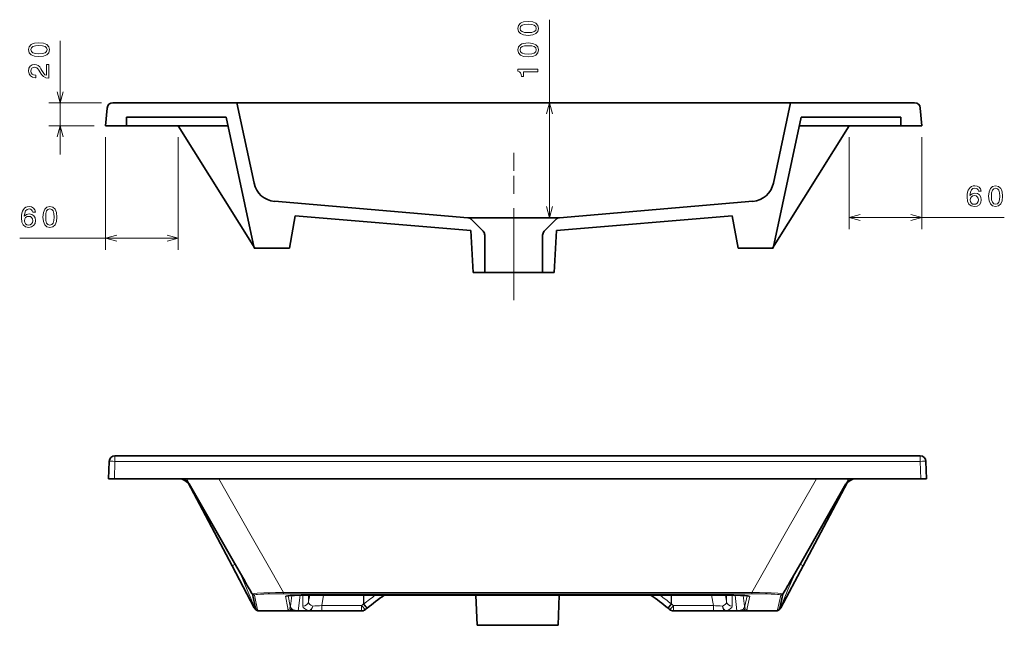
# Model space of a CAD drawing. Extents: x 18 to 388, y 7 to 273.
# Tile 2 of 4: x 52 to 223, y 167 to 273. Entities that reach past the tile are written whole.
import ezdxf

# ---------------------------------------------------------------- set-up
doc = ezdxf.new("R2010")
doc.units = 0
doc.linetypes.add('DASHDOT', pattern=[18.5, 12, -3, 0.5, -3])

msp = doc.modelspace()

# ---------------------------------------------------------------- linework, layer by layer
at = {"color": 7, "lineweight": 13}
for p, q in [((143.73, 238.29), (143.73, 272.75)), ((195.86, 238.32), (222.86, 238.32)), ((51.57, 234.7), (79.16, 234.7)), ((68.15, 195.88), (138.19, 195.88)), ((208.22, 195.88), (138.19, 195.88)), ((97.44, 173.08), (138.19, 173.08)), ((178.93, 173.08), (138.19, 173.08)), ((178.93, 172.83), (97.44, 172.83)), ((102.13, 172.59), (174.24, 172.59))]:
    msp.add_line(p, q, dxfattribs=at)
at = {"color": 7, "lineweight": 13, "ltscale": 0.494119}
msp.add_line((58.64, 249.29), (58.64, 269.05), dxfattribs=at)
at = {"color": 7, "lineweight": 13, "ltscale": 0.228476}
msp.add_line((65.78, 258.29), (56.64, 258.29), dxfattribs=at)
at = {"color": 7, "lineweight": 35, "ltscale": 0.077474}
for p, q in [((66.51, 254.29), (66.78, 257.38)), ((208.51, 254.29), (208.24, 257.38))]:
    msp.add_line(p, q, dxfattribs=at)
at = {"color": 7, "lineweight": 35, "ltscale": 0.448098}
for p, q in [((67.78, 258.29), (85.7, 258.29)), ((207.25, 258.29), (189.32, 258.29))]:
    msp.add_line(p, q, dxfattribs=at)
at = {"color": 7, "lineweight": 35, "ltscale": 0.0915}
for p, q in [((89.36, 258.29), (85.7, 258.29)), ((189.32, 258.29), (185.66, 258.29))]:
    msp.add_line(p, q, dxfattribs=at)
at = {"color": 7, "lineweight": 35}
for p, q in [((185.66, 258.29), (89.36, 258.29)), ((92.36, 233), (87.52, 255.79)), ((182.66, 233), (187.51, 255.79)), ((66.51, 254.29), (87.84, 254.29)), ((92.49, 233), (79.16, 254.29)), ((182.54, 233), (195.86, 254.29)), ((208.51, 254.29), (187.19, 254.29)), ((129.54, 238.29), (95.91, 241.14)), ((145.49, 238.29), (179.11, 241.14)), ((130.05, 236.04), (99.48, 238.63)), ((144.98, 236.04), (175.54, 238.63)), ((208.22, 196.84), (68.15, 196.84)), ((72.39, 192.84), (138.19, 192.84)), ((138.19, 192.84), (203.99, 192.84)), ((102.13, 172.59), (174.24, 172.59))]:
    msp.add_line(p, q, dxfattribs=at)
at = {"color": 7, "lineweight": 35, "ltscale": 0.357724}
for p, q in [((92.34, 244.29), (89.36, 258.29)), ((182.69, 244.29), (185.66, 258.29)), ((182.69, 244.29), (185.66, 258.29))]:
    msp.add_line(p, q, dxfattribs=at)
at = {"color": 7, "lineweight": 35, "ltscale": 0.433551}
for p, q in [((70.18, 255.79), (87.52, 255.79)), ((204.85, 255.79), (187.51, 255.79))]:
    msp.add_line(p, q, dxfattribs=at)
at = {"color": 7, "lineweight": 35, "ltscale": 0.0375}
for p, q in [((70.18, 255.79), (70.18, 254.29)), ((204.85, 255.79), (204.85, 254.29))]:
    msp.add_line(p, q, dxfattribs=at)
at = {"color": 7, "lineweight": 13, "ltscale": 0.196819}
msp.add_line((64.51, 254.29), (56.64, 254.29), dxfattribs=at)
at = {"color": 7, "lineweight": 35, "ltscale": 0.075}
msp.add_line((76.16, 254.29), (79.16, 254.29), dxfattribs=at)
at = {"color": 7, "lineweight": 13, "ltscale": 0.489658}
for p, q in [((66.51, 252.29), (66.51, 232.7)), ((79.16, 252.29), (79.16, 232.7))]:
    msp.add_line(p, q, dxfattribs=at)
at = {"color": 7, "lineweight": 13, "ltscale": 0.39911}
for p, q in [((195.86, 252.29), (195.86, 236.32)), ((208.51, 252.29), (208.51, 236.32))]:
    msp.add_line(p, q, dxfattribs=at)
at = {"color": 7, "linetype": 'DASHDOT', "lineweight": 13}
for p, q in [((137.51, 227.93), (137.51, 249.56)), ((137.51, 223.93), (137.51, 245.56))]:
    msp.add_line(p, q, dxfattribs=at)
at = {"color": 7, "lineweight": 35, "ltscale": 0.142969}
for p, q in [((99.48, 238.63), (98.49, 233)), ((175.54, 238.63), (176.54, 233))]:
    msp.add_line(p, q, dxfattribs=at)
at = {"color": 7, "lineweight": 35, "ltscale": 0.398833}
msp.add_line((145.49, 238.29), (129.54, 238.29), dxfattribs=at)
at = {"color": 7, "lineweight": 35, "ltscale": 0.071877}
for p, q in [((132.19, 235.94), (130.18, 237.99)), ((142.83, 235.94), (144.85, 237.99))]:
    msp.add_line(p, q, dxfattribs=at)
at = {"color": 7, "lineweight": 35, "ltscale": 0.182272}
for p, q in [((130.49, 228.77), (130.05, 236.05)), ((144.53, 228.77), (144.98, 236.05))]:
    msp.add_line(p, q, dxfattribs=at)
at = {"color": 7, "lineweight": 35, "ltscale": 0.16178}
for p, q in [((132.48, 228.77), (132.48, 235.24)), ((142.55, 235.24), (142.55, 228.77))]:
    msp.add_line(p, q, dxfattribs=at)
at = {"color": 7, "lineweight": 35, "ltscale": 0.003152}
for p, q in [((92.49, 233), (92.36, 233)), ((182.54, 233), (182.66, 233))]:
    msp.add_line(p, q, dxfattribs=at)
at = {"color": 7, "lineweight": 35, "ltscale": 0.150006}
for p, q in [((92.49, 233), (98.49, 233)), ((182.54, 233), (176.54, 233))]:
    msp.add_line(p, q, dxfattribs=at)
at = {"color": 7, "lineweight": 35, "ltscale": 0.04961}
for p, q in [((130.49, 228.77), (132.48, 228.77)), ((144.53, 228.77), (142.55, 228.77))]:
    msp.add_line(p, q, dxfattribs=at)
at = {"color": 7, "lineweight": 35, "ltscale": 0.25175}
msp.add_line((142.55, 228.77), (132.48, 228.77), dxfattribs=at)
at = {"color": 7, "lineweight": 35, "ltscale": 0.075919}
for p, q in [((67.15, 195.88), (67.05, 192.84)), ((209.22, 195.88), (209.33, 192.84))]:
    msp.add_line(p, q, dxfattribs=at)
at = {"color": 7, "lineweight": 13, "ltscale": 0.075919}
for p, q in [((68.15, 195.88), (68.05, 192.84)), ((208.22, 195.88), (208.33, 192.84))]:
    msp.add_line(p, q, dxfattribs=at)
at = {"color": 7, "lineweight": 13, "ltscale": 0.024128}
for p, q in [((68.15, 196.84), (68.15, 195.88)), ((208.22, 196.84), (208.22, 195.88))]:
    msp.add_line(p, q, dxfattribs=at)
at = {"color": 7, "lineweight": 35, "ltscale": 0.024985}
for p, q in [((67.05, 192.84), (68.05, 192.84)), ((209.33, 192.84), (208.33, 192.84))]:
    msp.add_line(p, q, dxfattribs=at)
at = {"color": 7, "lineweight": 35, "ltscale": 0.108507}
msp.add_line((68.05, 192.84), (72.39, 192.84), dxfattribs=at)
at = {"color": 7, "lineweight": 35, "ltscale": 0.001267}
msp.add_line((80.82, 192.23), (80.79, 192.28), dxfattribs=at)
at = {"color": 7, "lineweight": 13, "ltscale": 0.000391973}
for p, q in [((80.83, 192.24), (80.82, 192.23)), ((195.54, 192.24), (195.56, 192.23))]:
    msp.add_line(p, q, dxfattribs=at)
at = {"color": 7, "lineweight": 35, "ltscale": 0.411633}
for p, q in [((80.82, 192.23), (88.52, 177.68)), ((195.56, 192.23), (187.85, 177.68))]:
    msp.add_line(p, q, dxfattribs=at)
at = {"color": 7, "lineweight": 35, "ltscale": 0.002051}
msp.add_line((81.14, 191.83), (81.09, 191.9), dxfattribs=at)
at = {"color": 7, "lineweight": 35, "ltscale": 0.002053}
msp.add_line((195.24, 191.83), (195.28, 191.9), dxfattribs=at)
at = {"color": 7, "lineweight": 35, "ltscale": 0.001272}
msp.add_line((195.56, 192.23), (195.58, 192.28), dxfattribs=at)
at = {"color": 7, "lineweight": 35, "ltscale": 0.108508}
msp.add_line((203.99, 192.84), (208.33, 192.84), dxfattribs=at)
at = {"color": 7, "lineweight": 35, "ltscale": 3.34238e-05}
for p, q in [((81.14, 191.83), (81.14, 191.83)), ((195.24, 191.83), (195.24, 191.83))]:
    msp.add_line(p, q, dxfattribs=at)
at = {"color": 7, "lineweight": 13, "ltscale": 0.014747}
for p, q in [((89.05, 177.96), (88.52, 177.68)), ((187.33, 177.96), (187.85, 177.68))]:
    msp.add_line(p, q, dxfattribs=at)
at = {"color": 7, "lineweight": 35, "ltscale": 0.206734}
for p, q in [((92.39, 170.37), (88.52, 177.68)), ((183.98, 170.37), (187.85, 177.68))]:
    msp.add_line(p, q, dxfattribs=at)
at = {"color": 7, "lineweight": 13, "ltscale": 0.006244}
for p, q in [((97.44, 173.08), (97.44, 172.83)), ((178.93, 173.08), (178.93, 172.83))]:
    msp.add_line(p, q, dxfattribs=at)
at = {"color": 7, "lineweight": 35, "ltscale": 0.061946}
msp.add_line((92.57, 170.34), (92.06, 172.76), dxfattribs=at)
at = {"color": 7, "lineweight": 35, "ltscale": 0.000149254}
msp.add_line((92.25, 172.65), (92.24, 172.65), dxfattribs=at)
at = {"color": 7, "lineweight": 35, "ltscale": 0.000415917}
msp.add_line((92.26, 172.64), (92.25, 172.65), dxfattribs=at)
at = {"color": 7, "lineweight": 13, "ltscale": 0.06617}
for p, q in [((92.96, 170.02), (92.41, 172.61)), ((183.41, 170.02), (183.96, 172.61))]:
    msp.add_line(p, q, dxfattribs=at)
at = {"color": 7, "lineweight": 13, "ltscale": 0.052451}
for p, q in [((97.8, 172.39), (98.24, 170.34)), ((178.57, 172.39), (178.14, 170.34))]:
    msp.add_line(p, q, dxfattribs=at)
at = {"color": 7, "lineweight": 13, "ltscale": 0.046219}
for p, q in [((98.25, 172.48), (98.63, 170.67)), ((178.13, 172.48), (177.74, 170.67))]:
    msp.add_line(p, q, dxfattribs=at)
at = {"color": 7, "lineweight": 13, "ltscale": 0.046707}
for p, q in [((98.7, 170.67), (98.93, 172.52)), ((177.67, 170.67), (177.45, 172.52))]:
    msp.add_line(p, q, dxfattribs=at)
at = {"color": 7, "lineweight": 13, "ltscale": 0.067488}
for p, q in [((100.03, 169.89), (100.36, 172.57)), ((176.34, 169.89), (176.02, 172.57))]:
    msp.add_line(p, q, dxfattribs=at)
at = {"color": 7, "lineweight": 13, "ltscale": 0.047459}
for p, q in [((100.85, 172.58), (100.85, 170.68)), ((175.53, 172.58), (175.53, 170.68))]:
    msp.add_line(p, q, dxfattribs=at)
at = {"color": 7, "lineweight": 13, "ltscale": 0.028208}
for p, q in [((101.83, 172.59), (101.83, 171.46)), ((174.54, 172.59), (174.54, 171.46))]:
    msp.add_line(p, q, dxfattribs=at)
at = {"color": 7, "lineweight": 13, "ltscale": 0.028636}
msp.add_line((102.02, 172.59), (101.83, 171.46), dxfattribs=at)
at = {"color": 7, "lineweight": 13, "ltscale": 9.91821e-06}
for p, q in [((102.13, 172.59), (102.13, 172.59)), ((174.24, 172.59), (174.24, 172.59)), ((93.28, 169.84), (93.28, 169.84)), ((99.55, 169.84), (99.55, 169.84)), ((176.82, 169.84), (176.82, 169.84)), ((183.09, 169.84), (183.09, 169.84))]:
    msp.add_line(p, q, dxfattribs=at)
at = {"color": 7, "lineweight": 13, "ltscale": 0.045819}
for p, q in [((104.43, 172.59), (104.12, 170.78)), ((171.94, 172.59), (172.26, 170.78))]:
    msp.add_line(p, q, dxfattribs=at)
at = {"color": 7, "lineweight": 13, "ltscale": 0.038446}
for p, q in [((111.39, 171.05), (111.39, 172.59)), ((164.98, 171.05), (164.98, 172.59))]:
    msp.add_line(p, q, dxfattribs=at)
at = {"color": 7, "lineweight": 13, "ltscale": 0.038445}
for p, q in [((111.44, 171.05), (111.44, 172.59)), ((164.93, 171.05), (164.93, 172.59))]:
    msp.add_line(p, q, dxfattribs=at)
at = {"color": 7, "lineweight": 35, "ltscale": 0.131249}
for p, q in [((130.93, 172.59), (131.16, 167.34)), ((145.45, 172.59), (145.22, 167.34))]:
    msp.add_line(p, q, dxfattribs=at)
at = {"color": 7, "lineweight": 13, "ltscale": 0.028637}
msp.add_line((174.35, 172.59), (174.54, 171.46), dxfattribs=at)
at = {"color": 7, "lineweight": 35, "ltscale": 0.061963}
msp.add_line((183.8, 170.34), (184.32, 172.76), dxfattribs=at)
at = {"color": 7, "lineweight": 35, "ltscale": 0.000421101}
msp.add_line((184.11, 172.64), (184.13, 172.65), dxfattribs=at)
at = {"color": 7, "lineweight": 35, "ltscale": 0.000898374}
msp.add_line((92.39, 170.37), (92.41, 170.34), dxfattribs=at)
at = {"color": 7, "lineweight": 35, "ltscale": 0.156821}
for p, q in [((93.28, 169.84), (99.55, 169.84)), ((176.82, 169.84), (183.09, 169.84))]:
    msp.add_line(p, q, dxfattribs=at)
at = {"color": 7, "lineweight": 13, "ltscale": 0.156821}
for p, q in [((93.28, 169.84), (99.55, 169.84)), ((176.82, 169.84), (183.09, 169.84))]:
    msp.add_line(p, q, dxfattribs=at)
at = {"color": 7, "lineweight": 13, "ltscale": 0.00181}
msp.add_line((98.7, 170.67), (98.63, 170.67), dxfattribs=at)
at = {"color": 7, "lineweight": 35, "ltscale": 0.012}
for p, q in [((100.03, 169.84), (99.55, 169.84)), ((176.34, 169.84), (176.82, 169.84))]:
    msp.add_line(p, q, dxfattribs=at)
at = {"color": 7, "lineweight": 13, "ltscale": 0.047338}
for p, q in [((100.03, 169.89), (101.92, 169.89)), ((174.45, 169.89), (176.34, 169.89))]:
    msp.add_line(p, q, dxfattribs=at)
at = {"color": 7, "lineweight": 13, "ltscale": 0.00121}
for p, q in [((100.03, 169.84), (100.03, 169.89)), ((101.92, 169.84), (101.92, 169.89)), ((174.45, 169.84), (174.45, 169.89)), ((176.34, 169.84), (176.34, 169.89))]:
    msp.add_line(p, q, dxfattribs=at)
at = {"color": 7, "lineweight": 35, "ltscale": 0.047338}
for p, q in [((100.03, 169.84), (101.92, 169.84)), ((174.45, 169.84), (176.34, 169.84))]:
    msp.add_line(p, q, dxfattribs=at)
at = {"color": 7, "lineweight": 35, "ltscale": 0.054822}
for p, q in [((104.12, 169.84), (101.92, 169.84)), ((172.26, 169.84), (174.45, 169.84))]:
    msp.add_line(p, q, dxfattribs=at)
at = {"color": 7, "lineweight": 13, "ltscale": 0.173559}
msp.add_line((111.06, 170.78), (104.12, 170.78), dxfattribs=at)
at = {"color": 7, "lineweight": 13, "ltscale": 0.023474}
for p, q in [((104.12, 169.84), (104.12, 170.78)), ((111.06, 169.84), (111.06, 170.78)), ((165.31, 169.84), (165.31, 170.78)), ((172.26, 169.84), (172.26, 170.78))]:
    msp.add_line(p, q, dxfattribs=at)
at = {"color": 7, "lineweight": 35, "ltscale": 0.173559}
msp.add_line((104.12, 169.84), (111.06, 169.84), dxfattribs=at)
at = {"color": 7, "lineweight": 35, "ltscale": 0.000926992}
msp.add_line((111.36, 169.89), (111.39, 169.9), dxfattribs=at)
at = {"color": 7, "lineweight": 35, "ltscale": 0.000988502}
msp.add_line((164.98, 169.9), (164.94, 169.91), dxfattribs=at)
at = {"color": 7, "lineweight": 13, "ltscale": 0.17356}
msp.add_line((165.31, 170.78), (172.26, 170.78), dxfattribs=at)
at = {"color": 7, "lineweight": 35, "ltscale": 0.17356}
msp.add_line((165.31, 169.84), (172.26, 169.84), dxfattribs=at)
at = {"color": 7, "lineweight": 13, "ltscale": 0.001809}
msp.add_line((177.67, 170.67), (177.74, 170.67), dxfattribs=at)
at = {"color": 7, "lineweight": 35, "ltscale": 0.000898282}
msp.add_line((183.98, 170.37), (183.96, 170.34), dxfattribs=at)
at = {"color": 7, "lineweight": 35, "ltscale": 0.17575}
for p, q in [((138.19, 167.34), (131.16, 167.34)), ((145.22, 167.34), (138.19, 167.34))]:
    msp.add_line(p, q, dxfattribs=at)
at = {"color": 7, "lineweight": 13}
for points in [[(140.02, 270.02), (140.82, 270.1), (141.38, 270.33), (141.72, 270.71), (141.84, 271.24), (141.72, 271.76), (141.38, 272.13), (140.82, 272.37), (140.02, 272.45), (139.24, 272.37), (138.93, 272.27), (138.67, 272.13), (138.33, 271.76), (138.21, 271.24), (138.33, 270.71), (138.67, 270.33), (139.24, 270.1)], [(140.02, 270.51), (139.41, 270.55), (138.98, 270.67), (138.72, 270.9), (138.63, 271.24), (138.72, 271.57), (138.98, 271.8), (139.41, 271.92), (140.02, 271.96), (140.64, 271.92), (141.08, 271.8), (141.34, 271.57), (141.42, 271.24), (141.34, 270.9), (141.08, 270.67), (140.64, 270.55)], [(54.93, 266.32), (55.72, 266.4), (56.29, 266.63), (56.63, 267.01), (56.74, 267.54), (56.63, 268.05), (56.29, 268.43), (55.72, 268.67), (54.93, 268.75), (54.14, 268.67), (53.83, 268.57), (53.57, 268.43), (53.23, 268.05), (53.12, 267.54), (53.23, 267.01), (53.58, 266.63), (54.14, 266.4)], [(54.93, 266.8), (54.32, 266.84), (53.88, 266.97), (53.62, 267.2), (53.53, 267.54), (53.62, 267.87), (53.88, 268.1), (54.32, 268.22), (54.93, 268.26), (55.55, 268.22), (55.99, 268.1), (56.24, 267.87), (56.33, 267.54), (56.24, 267.2), (55.99, 266.97), (55.55, 266.84)], [(140.02, 266.29), (140.82, 266.36), (141.38, 266.6), (141.72, 266.98), (141.84, 267.5), (141.72, 268.02), (141.38, 268.4), (140.82, 268.63), (140.02, 268.71), (139.24, 268.63), (138.93, 268.53), (138.67, 268.4), (138.33, 268.02), (138.21, 267.5), (138.33, 266.98), (138.67, 266.6), (139.24, 266.36)], [(140.02, 266.77), (139.41, 266.81), (138.98, 266.94), (138.72, 267.16), (138.63, 267.5), (138.72, 267.83), (138.98, 268.06), (139.41, 268.19), (140.02, 268.23), (140.64, 268.19), (141.08, 268.06), (141.34, 267.83), (141.42, 267.5), (141.34, 267.16), (141.08, 266.94), (140.64, 266.81)], [(56.64, 262.57), (56.64, 264.97), (56.21, 264.97), (56.21, 263.07), (55.97, 263.18), (55.77, 263.36), (55.42, 263.92), (55.26, 264.22), (55.05, 264.55), (54.79, 264.79), (54.5, 264.92), (54.16, 264.97), (53.74, 264.89), (53.4, 264.65), (53.19, 264.29), (53.12, 263.82), (53.2, 263.34), (53.44, 262.97), (53.82, 262.73), (54.32, 262.65), (54.39, 262.65), (54.39, 263.11), (54.35, 263.11), (54, 263.15), (53.75, 263.29), (53.59, 263.51), (53.53, 263.79), (53.58, 264.09), (53.71, 264.3), (53.91, 264.44), (54.15, 264.5), (54.39, 264.46), (54.58, 264.36), (54.75, 264.2), (54.91, 263.98), (55.07, 263.68), (55.38, 263.19), (55.71, 262.84), (56.12, 262.63), (56.63, 262.57)], [(141.73, 263.67), (141.73, 264.13), (138.21, 264.13), (138.21, 263.79), (138.52, 263.7), (138.72, 263.52), (138.84, 263.24), (138.88, 262.86), (139.24, 262.86), (139.24, 263.67)], [(218.82, 242.88), (218.72, 243.29), (218.5, 243.59), (218.16, 243.78), (217.71, 243.85), (217.42, 243.81), (217.16, 243.72), (216.93, 243.56), (216.74, 243.34), (216.59, 243.06), (216.48, 242.72), (216.41, 242.33), (216.39, 241.88), (216.47, 241.16), (216.71, 240.64), (217.11, 240.33), (217.66, 240.22), (218.15, 240.31), (218.52, 240.55), (218.76, 240.92), (218.85, 241.4), (218.76, 241.88), (218.53, 242.25), (218.17, 242.48), (217.73, 242.56), (217.25, 242.46), (216.89, 242.17), (216.97, 242.72), (217.13, 243.12), (217.38, 243.36), (217.72, 243.44), (217.97, 243.4), (218.16, 243.29), (218.29, 243.12), (218.35, 242.88)], [(220.13, 242.03), (220.2, 241.24), (220.44, 240.68), (220.82, 240.33), (221.34, 240.22), (221.86, 240.33), (222.24, 240.68), (222.47, 241.24), (222.55, 242.03), (222.47, 242.82), (222.38, 243.13), (222.24, 243.39), (221.86, 243.73), (221.34, 243.85), (220.82, 243.73), (220.44, 243.39), (220.2, 242.82)], [(220.61, 242.03), (220.65, 242.64), (220.78, 243.08), (221.01, 243.34), (221.34, 243.43), (221.68, 243.34), (221.9, 243.08), (222.03, 242.64), (222.07, 242.03), (222.03, 241.42), (221.9, 240.98), (221.68, 240.72), (221.34, 240.64), (221.01, 240.72), (220.78, 240.98), (220.65, 241.42)], [(218.36, 241.39), (218.3, 241.08), (218.16, 240.83), (217.93, 240.67), (217.65, 240.62), (217.35, 240.67), (217.13, 240.83), (216.98, 241.07), (216.94, 241.39), (216.99, 241.7), (217.13, 241.94), (217.36, 242.09), (217.67, 242.14), (217.94, 242.09), (218.16, 241.94), (218.3, 241.71)], [(54.3, 239.26), (54.21, 239.67), (53.98, 239.97), (53.64, 240.16), (53.2, 240.23), (52.9, 240.19), (52.64, 240.1), (52.42, 239.94), (52.22, 239.72), (52.07, 239.44), (51.96, 239.1), (51.89, 238.7), (51.87, 238.26), (51.95, 237.54), (52.2, 237.02), (52.6, 236.71), (53.14, 236.6), (53.63, 236.69), (54, 236.93), (54.25, 237.3), (54.33, 237.78), (54.25, 238.26), (54.02, 238.62), (53.66, 238.86), (53.21, 238.94), (52.73, 238.84), (52.38, 238.55), (52.45, 239.1), (52.61, 239.5), (52.86, 239.74), (53.2, 239.82), (53.46, 239.78), (53.65, 239.67), (53.77, 239.5), (53.84, 239.26)], [(55.61, 238.41), (55.69, 237.62), (55.93, 237.06), (56.3, 236.71), (56.83, 236.6), (57.35, 236.71), (57.73, 237.06), (57.96, 237.62), (58.04, 238.41), (57.96, 239.2), (57.86, 239.51), (57.73, 239.77), (57.35, 240.11), (56.83, 240.23), (56.3, 240.11), (55.93, 239.76), (55.69, 239.2)], [(56.1, 238.41), (56.14, 239.02), (56.26, 239.46), (56.49, 239.72), (56.83, 239.81), (57.16, 239.72), (57.39, 239.46), (57.51, 239.02), (57.55, 238.41), (57.51, 237.8), (57.39, 237.36), (57.16, 237.1), (56.83, 237.01), (56.49, 237.1), (56.26, 237.36), (56.14, 237.8)], [(53.84, 237.77), (53.79, 237.45), (53.65, 237.21), (53.42, 237.05), (53.14, 237), (52.84, 237.05), (52.61, 237.21), (52.47, 237.45), (52.42, 237.77), (52.47, 238.08), (52.61, 238.32), (52.85, 238.47), (53.16, 238.52), (53.43, 238.47), (53.65, 238.32), (53.79, 238.08)]]:
    msp.add_lwpolyline(points, close=True, dxfattribs=at)
for points in [[(58.12, 260.22), (58.64, 258.29), (59.16, 260.22)], [(144.25, 256.36), (143.73, 258.29), (143.22, 256.36)], [(59.16, 252.36), (58.64, 254.29), (58.12, 252.36)], [(143.22, 240.22), (143.73, 238.29), (144.25, 240.22)], [(197.8, 238.84), (195.86, 238.32), (197.8, 237.81)], [(206.58, 237.81), (208.51, 238.32), (206.58, 238.84)], [(68.45, 235.22), (66.51, 234.7), (68.45, 234.18)], [(77.23, 234.18), (79.16, 234.7), (77.23, 235.22)], [(80.56, 192.84), (86.67, 182.14), (89.36, 177.42), (90.7, 175.07)], [(90.7, 175.07), (84.93, 185.18), (81.07, 191.94)], [(86.19, 192.84), (91.87, 182.89), (95.25, 176.95), (97.44, 173.08)], [(190.18, 192.84), (184.5, 182.89), (181.12, 176.95), (178.93, 173.08)], [(195.81, 192.84), (189.7, 182.14), (187.01, 177.42), (185.68, 175.07)], [(185.68, 175.07), (191.45, 185.18), (195.3, 191.94)], [(92.47, 170.4), (91.15, 173.52), (90.03, 176.19)], [(183.91, 170.4), (185.22, 173.52), (186.34, 176.19)], [(92.01, 172.83), (92.17, 172.85), (92.46, 172.88), (92.88, 172.91), (94.06, 172.97), (95.05, 173.01), (96.08, 173.04), (97.44, 173.08)], [(184.37, 172.83), (184.2, 172.85), (183.91, 172.88), (183.49, 172.91), (182.31, 172.97), (181.32, 173.01), (180.29, 173.04), (178.93, 173.08)], [(92.35, 172.63), (92.38, 172.65), (92.5, 172.67), (92.69, 172.7), (92.94, 172.72), (93.45, 172.75), (94.07, 172.78), (94.79, 172.8), (95.55, 172.82), (96.5, 172.83), (97.44, 172.83)], [(92.35, 172.63), (92.38, 172.63), (92.41, 172.61), (92.41, 172.61), (92.41, 172.61)], [(184.03, 172.63), (183.99, 172.65), (183.87, 172.67), (183.69, 172.7), (183.43, 172.72), (182.93, 172.75), (182.3, 172.78), (181.59, 172.8), (180.82, 172.82), (179.88, 172.83), (178.93, 172.83)], [(184.03, 172.63), (184, 172.63), (183.97, 172.61), (183.96, 172.61), (183.96, 172.61)], [(92.47, 170.4), (92.42, 170.38), (92.41, 170.37), (92.4, 170.37), (92.4, 170.37), (92.4, 170.37), (92.39, 170.37)], [(92.47, 170.4), (92.51, 170.37), (92.55, 170.34), (92.57, 170.34), (92.57, 170.33), (92.57, 170.33), (92.57, 170.33), (92.57, 170.34)], [(92.86, 169.93), (92.81, 169.96), (92.79, 169.98), (92.76, 170.01), (92.73, 170.04)], [(93.03, 169.9), (93.02, 169.9), (93.02, 169.9), (93.02, 169.91), (93.02, 169.91), (93.02, 169.92)], [(98.24, 170.15), (98.25, 170.11), (98.29, 170.07), (98.36, 170.03), (98.47, 169.99), (98.62, 169.95), (98.95, 169.9), (99.46, 169.85), (99.54, 169.85), (99.58, 169.84), (99.58, 169.84), (99.58, 169.84), (99.58, 169.84), (99.58, 169.84), (99.55, 169.84)], [(98.59, 170.36), (98.58, 170.29), (98.6, 170.22), (98.64, 170.15), (98.72, 170.09), (98.81, 170.03), (98.94, 169.98), (99.04, 169.95), (99.17, 169.91), (99.47, 169.86), (99.58, 169.85), (99.59, 169.85), (99.59, 169.84), (99.59, 169.84), (99.59, 169.84), (99.59, 169.84), (99.59, 169.84), (99.59, 169.84), (99.55, 169.84)], [(100.03, 169.89), (99.8, 169.9), (99.65, 169.92), (99.48, 169.95), (99.35, 169.98), (99.2, 170.04), (99.09, 170.1), (98.97, 170.18), (98.87, 170.26), (98.82, 170.31), (98.78, 170.37), (98.73, 170.48), (98.7, 170.6), (98.7, 170.67)], [(176.34, 169.89), (176.57, 169.9), (176.73, 169.92), (176.89, 169.95), (177.02, 169.98), (177.17, 170.04), (177.29, 170.1), (177.41, 170.18), (177.5, 170.26), (177.55, 170.31), (177.59, 170.37), (177.64, 170.48), (177.67, 170.6), (177.67, 170.67)], [(177.78, 170.36), (177.79, 170.29), (177.77, 170.22), (177.73, 170.15), (177.65, 170.09), (177.56, 170.03), (177.44, 169.98), (177.33, 169.95), (177.2, 169.91), (176.9, 169.86), (176.79, 169.85), (176.78, 169.85), (176.78, 169.84), (176.78, 169.84), (176.78, 169.84), (176.78, 169.84), (176.78, 169.84), (176.78, 169.84), (176.82, 169.84)], [(178.13, 170.15), (178.12, 170.11), (178.09, 170.07), (178.02, 170.03), (177.91, 169.99), (177.75, 169.95), (177.43, 169.9), (176.91, 169.85), (176.83, 169.85), (176.79, 169.84), (176.79, 169.84), (176.79, 169.84), (176.79, 169.84), (176.79, 169.84), (176.82, 169.84)], [(183.35, 169.9), (183.35, 169.9), (183.35, 169.9), (183.35, 169.91), (183.35, 169.91), (183.36, 169.92)], [(183.52, 169.93), (183.56, 169.96), (183.59, 169.98), (183.62, 170.01), (183.64, 170.04)], [(183.91, 170.4), (183.86, 170.37), (183.83, 170.34), (183.81, 170.34), (183.8, 170.33), (183.8, 170.33), (183.8, 170.33), (183.8, 170.34)], [(183.91, 170.4), (183.95, 170.38), (183.97, 170.37), (183.97, 170.37), (183.98, 170.37), (183.98, 170.37), (183.98, 170.37)]]:
    msp.add_lwpolyline(points, dxfattribs=at)
at = {"color": 7, "lineweight": 35}
for points in [[(81.07, 191.94), (88.69, 178.58), (90.77, 174.94)], [(195.3, 191.94), (187.68, 178.58), (185.6, 174.94)], [(97.96, 172.44), (98.22, 172.47), (98.63, 172.51), (99.39, 172.54), (100.56, 172.57), (102.13, 172.59)], [(178.41, 172.44), (178.16, 172.47), (177.74, 172.51), (176.99, 172.54), (175.82, 172.57), (174.24, 172.59)]]:
    msp.add_lwpolyline(points, dxfattribs=at)
for centre, radius, start, end in [((67.78, 257.29), 1, 90, 175), ((207.25, 257.29), 1, 5, 90), ((96.25, 245.12), 4, 192, 265.1561), ((178.78, 245.12), 4, 274.8439, 348), ((129.46, 237.29), 1, 44.4701, 85.845), ((145.56, 237.29), 1, 94.155, 135.5299), ((131.48, 235.24), 1, 0, 44.4699), ((143.55, 235.24), 1, 135.5301, 180), ((68.15, 195.84), 1, 90, 178), ((208.22, 195.84), 1, 2, 90), ((79.29, 190.84), 2, 28.0009, 89.5354), ((79.4, 190.84), 2, 29.7494, 89.7869), ((196.97, 190.84), 2, 90.2131, 150.2506), ((197.08, 190.84), 2, 90.4646, 152.0918), ((193.63, 233.72), 118.47, 209.6753, 210.8879), ((82.74, 233.72), 118.47, 329.1121, 330.3247), ((89.26, 171.28), 3.15, 29.5704, 30.9584), ((92.35, 173.03), 0.4, 209.5, 254.5762), ((152.35, 120.2), 64.34, 125.4898, 128.8178), ((124.03, 120.2), 64.34, 51.1822, 54.5101), ((184.03, 173.03), 0.4, 284.5622, 330.4996), ((187.11, 171.29), 3.14, 149.041, 150.4306), ((93.28, 170.84), 1, 207.9082, 270), ((93.16, 170.46), 0.6, 192, 225.026), ((111.06, 170.84), 1, 270, 287.438), ((111.06, 170.84), 1, 289.5625, 309.125), ((155.39, 116.34), 69.26, 128.7776, 129.1255), ((120.98, 116.34), 69.26, 50.8745, 51.2224), ((165.31, 170.84), 1, 230.875, 248.1722), ((165.31, 170.84), 1, 250.4375, 270), ((183.09, 170.84), 1, 270, 330.0324), ((183.21, 170.46), 0.6, 314.974, 348)]:
    msp.add_arc(centre, radius, start, end, dxfattribs=at)
at = {"color": 7, "lineweight": 13}
for centre, radius, start, end in [((-194.98, 34.89), 317.61, 29.6131, 29.8224), ((471.36, 34.89), 317.61, 150.1776, 150.3869), ((187.16, 230.06), 111.04, 209.6859, 210.9821), ((89.21, 230.06), 111.04, 329.0179, 330.3141), ((89.11, 171.18), 3.33, 29.5698, 31.0506), ((91.97, 172.91), 0.00714, 214.5541, 258.2051), ((92.35, 173.03), 0.4, 211.4525, 269.6513), ((92.34, 173.02), 0.388, 255.4704, 270.4518), ((153.28, 119.1), 66.7, 126.689, 128.8462), ((123.1, 119.1), 66.7, 51.1538, 53.3111), ((184.02, 173.03), 0.4, 270.3487, 328.5475), ((184.03, 173.02), 0.388, 269.5482, 284.4983), ((187.26, 171.18), 3.33, 148.9494, 150.4302), ((184.41, 172.91), 0.00714, 281.7949, 325.4459), ((93.02, 170.32), 0.399, 225.0375, 270.1324), ((93.02, 170.29), 0.396, 245.1231, 270.2586), ((93.16, 170.06), 0.2, 191.9995, 225.0263), ((93.28, 170.44), 0.6, 245.1174, 269.9998), ((97.74, 170.23), 0.505, 351.4397, 12.7458), ((97.77, 170.61), 0.858, 342.678, 3.7), ((98.33, 253.48), 82.9, 272.9172, 274.0003), ((155.39, 116.28), 70.26, 128.7776, 129.1255), ((120.98, 116.28), 70.26, 50.8745, 51.2224), ((178.04, 253.48), 82.9, 265.9997, 267.0828), ((178.6, 170.61), 0.858, 176.3, 197.322), ((178.63, 170.23), 0.505, 167.2542, 188.5603), ((183.09, 170.44), 0.6, 270.0002, 294.8826), ((183.35, 170.29), 0.396, 269.7414, 294.8769), ((183.36, 170.32), 0.399, 269.8676, 314.9625), ((183.21, 170.06), 0.2, 314.9737, 348.0005)]:
    msp.add_arc(centre, radius, start, end, dxfattribs=at)
for centre, major_axis, ratio, start_param, end_param in [((68.15, 195.84), (0.999, -0.035), 0.034878, 1.572014, 3.141593), ((208.22, 195.84), (-0.999, -0.035), 0.034878, 3.141593, 4.711171), ((92.35, 173.03), (0.348, 0.197), 0.324256, 3.141594, 3.255017), ((92.41, 173.01), (-0.391, -0.083), 0.998944, 0.888096, 1.361572), ((102.27, 172.39), (4.47, -0.01), 0.044914, 1.601298, 3.151203), ((97.8, 172.79), (0.391, 0.083), 0.998944, 4.503164, 5.041506), ((100.85, 171.63), (1, 0), 0.951612, 4.712389, 6.09997), ((104.3, 171.71), (2.47, 0.36), 0.46203, 3.048762, 3.861128), ((172.07, 171.71), (2.47, -0.36), 0.46203, 5.56365, 6.376016), ((174.1, 172.39), (4.47, 0.01), 0.044914, 6.273574, 7.82348), ((175.53, 171.63), (-1, 0), 0.951612, 0.183215, 1.570796), ((178.57, 172.79), (-0.391, 0.083), 0.998944, 1.241681, 1.780021), ((183.96, 173.01), (0.391, -0.083), 0.998944, 4.921614, 5.395083), ((184.03, 173.03), (-0.348, 0.197), 0.324256, 3.028169, 3.141611), ((93.02, 170.53), (-0.381, -0.463), 0.892398, 5.570374, 6.28319), ((97.72, 170.84), (0, -1), 0.999847, 1.065787, 1.396871), ((104.3, 170.75), (3.46, 0.08), 0.323638, 3.133795, 3.94621), ((101.92, 170.84), (0, -1), 0.636399, 0, 1.414895), ((101.92, 170.84), (-0.274, -0.962), 0.647331, 0.41498, 1.593901), ((111.06, 170.84), (0.631, -0.776), 0.038566, 4.759766, 6.283185), ((111.39, 171.11), (-1, 0), 0.061049, 1.570796, 1.620879), ((111.39, 171.11), (0.626, -0.78), 0.038278, 4.76, 6.283185), ((111.39, 171.11), (0.626, -0.78), 0.000843, 0, 1.491828), ((164.98, 171.11), (-0.626, -0.78), 0.000843, 4.791357, 6.283185), ((164.98, 171.11), (-0.626, -0.78), 0.038278, 0, 1.523186), ((165.31, 170.84), (-0.631, -0.776), 0.038566, 0, 1.523419), ((164.98, 171.11), (1, 0), 0.061049, 4.662307, 4.712389), ((174.45, 170.84), (0.274, -0.962), 0.647331, 4.689284, 5.868205), ((174.45, 170.84), (0, -1), 0.636399, 4.86829, 6.283185), ((172.07, 170.75), (3.46, -0.08), 0.323638, 5.478568, 6.290983), ((178.66, 170.84), (0, -1), 0.999847, 4.886314, 5.217398), ((183.35, 170.53), (0.381, -0.463), 0.892398, 6.283181, 6.995997)]:
    msp.add_ellipse(centre, major_axis=major_axis, ratio=ratio, start_param=start_param, end_param=end_param, dxfattribs=at)

doc.saveas('drawing.dxf')
